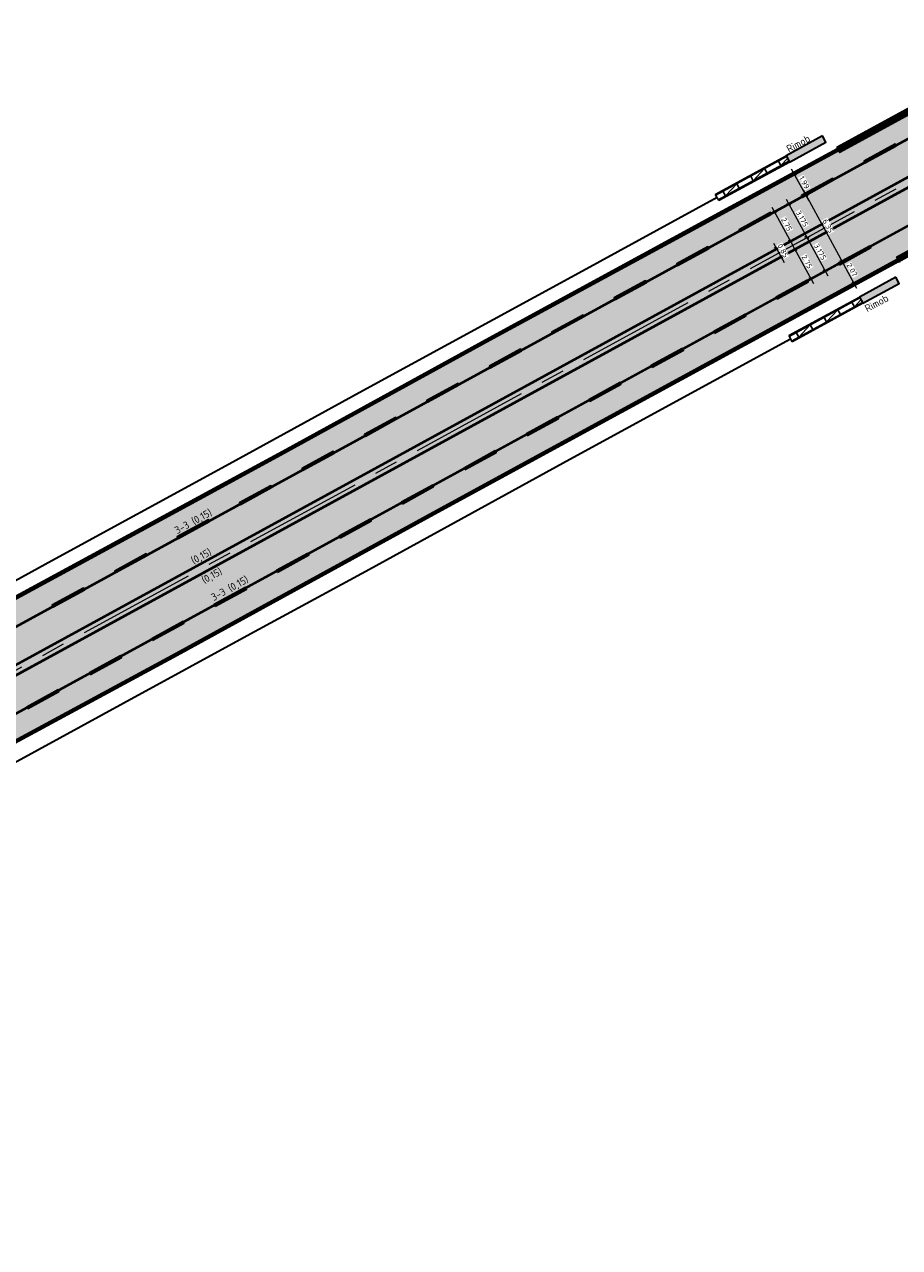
# Model space of a CAD drawing. Header units: metres. Extents: x 182509 to 183878, y 386461 to 386776.
# Tile 6 of 8: x 182788 to 182861, y 386638 to 386741. Entities that reach past the tile are written whole.
import ezdxf

# ---------------------------------------------------------------- set-up
doc = ezdxf.new("R2010")
doc.units = ezdxf.units.M
doc.linetypes.add('AM-AS-SO', pattern=[16, 10, -2, 2, -2])
doc.linetypes.add('DASHED', pattern=[19.05, 12.7, -6.35])
for name, color, linetype, lineweight in [('B-WE-RI-HWA_GOOT_MOLGOOT-RIJBAAN-G', 250, 'DASHED', 18), ('B-WE-VH-KANTVERHARDING-G', 5, 'Continuous', 18), ('N-WE-AM-AS-G', 1, 'AM-AS-SO', 18), ('N-WE-AM-DETAIL2-GD', 7, 'Continuous', 35), ('N-WE-BV-GELEIDECONSTRUCTIE-S', 210, 'Continuous', 25), ('N-WE-IE-TERREINAFSCHEIDING_KUNSTMATIG_HEKWERK-G', 7, 'IE-TERREINAFSCHEIDING_KUNSTMATIG-SO', 35), ('N-WE-VH-GESLOTENVERHARDING_ASFALT-A-2501', 252, 'Continuous', 18), ('N-WE-VH-KANTVERHARDING GOOT ASFALT', 6, 'Continuous', 35), ('N-WE-VH-KANTVERHARDING-G', 5, 'Continuous', 35), ('N-WE-VH-T25', 7, 'Continuous', 25), ('N-WE-VW-MARKERING-G', 7, 'Continuous', 35), ('X-XX-AL-AANKLEDING-M', 6, 'Continuous', 18)]:
    doc.layers.add(name, color=color, linetype=linetype, lineweight=lineweight)
doc.styles.add('NLCS-ISO-M250-T18', font='NLCS-ISO.ttf', dxfattribs={"height": 0.45})
doc.styles.add('NLCS-ISO-M250-T25', font='NLCS-ISO.ttf', dxfattribs={"height": 0.625})
doc.linetypes.add('IE-TERREINAFSCHEIDING_KUNSTMATIG-SO', pattern='A,4,[82,NLCS.SHX,S=0.75,R=90,X=0,Y=0],4,-2', length=10)
doc.dimstyles.new('NLCS-M250-T18-SCHRAP_L2_H2', dxfattribs={"dimscale": 0.25, "dimtxt": 2.5, "dimasz": 1.008, "dimexe": 2, "dimexo": 2, "dimgap": 0.7, "dimtad": 1, "dimzin": 0, "dimdsep": 46, "dimtxsty": 'NLCS-ISO-M250-T18', "dimblk": 'OBLIQUE', "dimcen": 0, "dimdle": 2, "dimclrd": 256, "dimclre": 256, "dimclrt": 7, "dimazin": 0, "dimtfac": 1, "dimtdec": 3, "dimtofl": 0, "dimtmove": 0, "dimatfit": 3, "dimldrblk": 'OBLIQUE', "dimfxl": 2, "dimfxlon": 1, "dimtfillclr": 256, "dimtolj": 1, "dimtzin": 0, "dimlwd": -1, "dimlwe": -1, "dimarcsym": 0})

# ---------------------------------------------------------------- blocks, each defined once
blk = doc.blocks.new('SVW-MARKERING_STREEP_33_015')
h = blk.add_hatch(color=256)
h.dxf.hatch_style = 1
h.paths.add_polyline_path([(3, 0.075), (0, 0.075), (0, -0.075), (3, -0.075)])
at = {"flags": 128}
blk.add_lwpolyline([(0, -0.075), (3, -0.075), (3, 0.075), (0, 0.075)], close=True, dxfattribs=at)
blk = doc.blocks.new('*U4')
at = {"layer": 'N-WE-VW-MARKERING-G'}
blk.add_blockref('SVW-MARKERING_STREEP_33_015', (0, 0), dxfattribs=at)
blk = doc.blocks.new('*U5')
at = {"layer": 'N-WE-VW-MARKERING-G', "color": 0, "linetype": 'ByBlock', "lineweight": -2, "transparency": 16777216, "rotation": 28.65550837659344}
for p in [(182858.54, 386729.87), (182853.27, 386726.99), (182848.01, 386724.11), (182842.74, 386721.23), (182837.48, 386718.36), (182832.21, 386715.48), (182826.95, 386712.6), (182821.68, 386709.72), (182816.42, 386706.85), (182811.15, 386703.97), (182805.89, 386701.09), (182800.62, 386698.22), (182795.36, 386695.34), (182790.09, 386692.46)]:
    blk.add_blockref('*U4', p, dxfattribs=at)
blk = doc.blocks.new('*U2')
at = {"layer": 'N-WE-VW-MARKERING-G'}
blk.add_blockref('SVW-MARKERING_STREEP_33_015', (0, 0), dxfattribs=at)
blk = doc.blocks.new('*U3')
at = {"layer": 'N-WE-VW-MARKERING-G', "color": 0, "linetype": 'ByBlock', "lineweight": -2, "transparency": 16777216, "rotation": 28.65550837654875}
for p in [(182856.4, 386721.29), (182851.13, 386718.41), (182845.87, 386715.53), (182840.6, 386712.66), (182835.34, 386709.78), (182830.07, 386706.9), (182824.81, 386704.02), (182819.54, 386701.15), (182814.28, 386698.27), (182809.01, 386695.39), (182803.75, 386692.52), (182798.48, 386689.64), (182793.22, 386686.76), (182787.95, 386683.88)]:
    blk.add_blockref('*U2', p, dxfattribs=at)
blk = doc.blocks.new('_Oblique')
at = {"color": 0, "linetype": 'ByBlock', "lineweight": -2}
blk.add_line((-0.5, -0.5), (0.5, 0.5), dxfattribs=at)
blk = doc.blocks.new('*D18')
at = {"layer": 'defpoints', "color": 0, "transparency": 16777216}
for p in [(182850.68, 386725.48), (182852, 386723.07), (182852.28, 386723.23)]:
    blk.add_point(p, dxfattribs=at)
at = {"layer": 'X-XX-AL-AANKLEDING-M', "transparency": 16777216}
for p, q in [((182850.72, 386726.08), (182852.52, 386722.79)), ((182850.96, 386725.64), (182851.4, 386725.88)), ((182852.28, 386723.23), (182852.72, 386723.47))]:
    blk.add_line(p, q, dxfattribs=at)
at = {"layer": 'X-XX-AL-AANKLEDING-M', "transparency": 16777216, "xscale": 0.252, "yscale": 0.252, "zscale": 0.252}
for p, rotation in [((182850.96, 386725.64), 118.6555083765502), ((182852.28, 386723.23), 298.6555083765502)]:
    blk.add_blockref('_Oblique', p, dxfattribs=dict(at, rotation=rotation))
at = {"layer": 'X-XX-AL-AANKLEDING-M', "color": 7, "transparency": 16777216, "insert": (182851.97, 386724.63), "char_height": 0.45, "attachment_point": 5, "rotation": 298.6555, "style": 'NLCS-ISO-M250-T18', "bg_fill": 3, "box_fill_scale": 1.1, "bg_fill_color": 256, "bg_fill_true_color": 13158600, "bg_fill_transparency": 0}
blk.add_mtext('\\A1;2.75', dxfattribs=at)
blk = doc.blocks.new('*D6')
at = {"layer": 'defpoints', "color": 0, "transparency": 16777216}
for p in [(182849.23, 386721.56), (182849.64, 386720.81)]:
    blk.add_point(p, dxfattribs=at)
at = {"layer": 'X-XX-AL-AANKLEDING-M', "transparency": 16777216}
for p, q in [((182850.67, 386722.35), (182851.55, 386722.83)), ((182850.87, 386723.03), (182851.76, 386721.4)), ((182851.08, 386721.6), (182851.96, 386722.08))]:
    blk.add_line(p, q, dxfattribs=at)
at = {"layer": 'X-XX-AL-AANKLEDING-M', "transparency": 16777216, "xscale": 0.252, "yscale": 0.252, "zscale": 0.252}
for p, rotation in [((182851.11, 386722.59), 118.6555083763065), ((182851.52, 386721.84), 298.6555083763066)]:
    blk.add_blockref('_Oblique', p, dxfattribs=dict(at, rotation=rotation))
at = {"layer": 'X-XX-AL-AANKLEDING-M', "color": 7, "transparency": 16777216, "insert": (182851.67, 386722.41), "char_height": 0.45, "attachment_point": 5, "rotation": 298.6555, "style": 'NLCS-ISO-M250-T18', "bg_fill": 3, "box_fill_scale": 1.1, "bg_fill_color": 256, "bg_fill_true_color": 13158600, "bg_fill_transparency": 0}
blk.add_mtext('\\A1;0.85', dxfattribs=at)
at = {"layer": 'defpoints', "color": 0, "transparency": 16777216}
blk.add_point((182851.52, 386721.84), dxfattribs=at)
blk = doc.blocks.new('*D7')
at = {"layer": 'defpoints', "color": 0, "transparency": 16777216}
for p in [(182852.4, 386722.32), (182853.72, 386719.91), (182854.01, 386720.07)]:
    blk.add_point(p, dxfattribs=at)
at = {"layer": 'X-XX-AL-AANKLEDING-M', "transparency": 16777216}
for p, q in [((182852.45, 386722.92), (182854.25, 386719.63)), ((182852.69, 386722.48), (182853.13, 386722.72)), ((182854.01, 386720.07), (182854.45, 386720.31))]:
    blk.add_line(p, q, dxfattribs=at)
at = {"layer": 'X-XX-AL-AANKLEDING-M', "transparency": 16777216, "xscale": 0.252, "yscale": 0.252, "zscale": 0.252}
for p, rotation in [((182852.69, 386722.48), 118.6555083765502), ((182854.01, 386720.07), 298.6555083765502)]:
    blk.add_blockref('_Oblique', p, dxfattribs=dict(at, rotation=rotation))
at = {"layer": 'X-XX-AL-AANKLEDING-M', "color": 7, "transparency": 16777216, "insert": (182853.7, 386721.47), "char_height": 0.45, "attachment_point": 5, "rotation": 298.6555, "style": 'NLCS-ISO-M250-T18', "bg_fill": 3, "box_fill_scale": 1.1, "bg_fill_color": 256, "bg_fill_true_color": 13158600, "bg_fill_transparency": 0}
blk.add_mtext('\\A1;2.75', dxfattribs=at)
blk = doc.blocks.new('*D8')
at = {"layer": 'defpoints', "color": 0, "transparency": 16777216}
for p in [(182850.96, 386725.64), (182853.69, 386723.51), (182852.49, 386722.85)]:
    blk.add_point(p, dxfattribs=at)
at = {"layer": 'X-XX-AL-AANKLEDING-M', "transparency": 16777216}
for p, q in [((182851.73, 386726.06), (182852.61, 386726.54)), ((182851.93, 386726.74), (182853.93, 386723.07)), ((182853.25, 386723.27), (182854.13, 386723.75))]:
    blk.add_line(p, q, dxfattribs=at)
at = {"layer": 'X-XX-AL-AANKLEDING-M', "transparency": 16777216, "xscale": 0.252, "yscale": 0.252, "zscale": 0.252}
for p, rotation in [((182852.17, 386726.3), 118.6555083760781), ((182853.69, 386723.51), 298.6555083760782)]:
    blk.add_blockref('_Oblique', p, dxfattribs=dict(at, rotation=rotation))
at = {"layer": 'X-XX-AL-AANKLEDING-M', "color": 7, "transparency": 16777216, "insert": (182853.28, 386725.1), "char_height": 0.45, "attachment_point": 5, "rotation": 298.6555, "style": 'NLCS-ISO-M250-T18', "bg_fill": 3, "box_fill_scale": 1.1, "bg_fill_color": 256, "bg_fill_true_color": 13158600, "bg_fill_transparency": 0}
blk.add_mtext('\\A1;3.175', dxfattribs=at)
blk = doc.blocks.new('*D19')
at = {"layer": 'defpoints', "color": 0, "transparency": 16777216}
blk.add_point((182855.21, 386720.73), dxfattribs=at)
blk.add_point((182855.21, 386720.73), dxfattribs=at)
at = {"layer": 'X-XX-AL-AANKLEDING-M', "transparency": 16777216}
for p, q in [((182853.45, 386723.95), (182855.45, 386720.29)), ((182853.69, 386723.51), (182854.13, 386723.75)), ((182855.21, 386720.73), (182855.65, 386720.96))]:
    blk.add_line(p, q, dxfattribs=at)
at = {"layer": 'X-XX-AL-AANKLEDING-M', "transparency": 16777216, "xscale": 0.252, "yscale": 0.252, "zscale": 0.252}
for p, rotation in [((182853.69, 386723.51), 118.6555083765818), ((182855.21, 386720.73), 298.6555083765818)]:
    blk.add_blockref('_Oblique', p, dxfattribs=dict(at, rotation=rotation))
at = {"layer": 'X-XX-AL-AANKLEDING-M', "color": 7, "transparency": 16777216, "insert": (182854.8, 386722.31), "char_height": 0.45, "attachment_point": 5, "rotation": 298.6555, "style": 'NLCS-ISO-M250-T18', "bg_fill": 3, "box_fill_scale": 1.1, "bg_fill_color": 256, "bg_fill_true_color": 13158600, "bg_fill_transparency": 0}
blk.add_mtext('\\A1;3.175', dxfattribs=at)
at = {"layer": 'defpoints', "color": 0, "transparency": 16777216}
blk.add_point((182853.69, 386723.51), dxfattribs=at)
blk = doc.blocks.new('*D20')
at = {"layer": 'defpoints', "color": 0, "transparency": 16777216}
for p in [(182854.44, 386727.54), (182856.64, 386721.51), (182857.49, 386721.97)]:
    blk.add_point(p, dxfattribs=at)
at = {"layer": 'X-XX-AL-AANKLEDING-M', "transparency": 16777216}
for p, q in [((182853.36, 386727.52), (182856.88, 386721.07)), ((182854, 386727.3), (182853.16, 386726.84)), ((182857.05, 386721.73), (182856.2, 386721.27))]:
    blk.add_line(p, q, dxfattribs=at)
at = {"layer": 'X-XX-AL-AANKLEDING-M', "transparency": 16777216, "xscale": 0.252, "yscale": 0.252, "zscale": 0.252}
for p, rotation in [((182853.6, 386727.08), 118.655508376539), ((182856.64, 386721.51), 298.655508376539)]:
    blk.add_blockref('_Oblique', p, dxfattribs=dict(at, rotation=rotation))
at = {"layer": 'X-XX-AL-AANKLEDING-M', "color": 7, "transparency": 16777216, "insert": (182855.47, 386724.49), "char_height": 0.45, "attachment_point": 5, "rotation": 298.6555, "style": 'NLCS-ISO-M250-T18', "bg_fill": 3, "box_fill_scale": 1.1, "bg_fill_color": 256, "bg_fill_true_color": 13158600, "bg_fill_transparency": 0}
blk.add_mtext('\\A1;6.35', dxfattribs=at)
blk = doc.blocks.new('*D21')
at = {"layer": 'X-XX-AL-AANKLEDING-M', "transparency": 16777216}
for p, q in [((182853.84, 386726.64), (182852.4, 386729.27)), ((182852.64, 386728.83), (182853.08, 386729.07)), ((182854.02, 386727.31), (182854.04, 386727.32))]:
    blk.add_line(p, q, dxfattribs=at)
at = {"layer": 'X-XX-AL-AANKLEDING-M', "transparency": 16777216, "xscale": 0.252, "yscale": 0.252, "zscale": 0.252}
for p, rotation in [((182852.64, 386728.83), 118.6042217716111), ((182853.6, 386727.08), 298.604221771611)]:
    blk.add_blockref('_Oblique', p, dxfattribs=dict(at, rotation=rotation))
at = {"layer": 'X-XX-AL-AANKLEDING-M', "color": 7, "transparency": 16777216, "insert": (182853.47, 386728.15), "char_height": 0.45, "attachment_point": 5, "rotation": 298.6042, "style": 'NLCS-ISO-M250-T18', "bg_fill": 3, "box_fill_scale": 1.1, "bg_fill_color": 256, "bg_fill_true_color": 13158600, "bg_fill_transparency": 0}
blk.add_mtext('\\A1;1.99', dxfattribs=at)
at = {"layer": 'defpoints', "color": 0, "transparency": 16777216}
for p in [(182852.64, 386728.83, 25), (182852.64, 386728.83), (182853.6, 386727.08)]:
    blk.add_point(p, dxfattribs=at)
blk = doc.blocks.new('*D9')
at = {"layer": 'X-XX-AL-AANKLEDING-M', "transparency": 16777216}
for p, q in [((182856.64, 386721.51), (182856.2, 386721.27)), ((182856.4, 386721.95), (182857.88, 386719.25)), ((182857.64, 386719.69), (182858.08, 386719.93))]:
    blk.add_line(p, q, dxfattribs=at)
at = {"layer": 'X-XX-AL-AANKLEDING-M', "transparency": 16777216, "xscale": 0.252, "yscale": 0.252, "zscale": 0.252}
for p, rotation in [((182856.64, 386721.51), 118.6131417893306), ((182857.64, 386719.69), 298.6131417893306)]:
    blk.add_blockref('_Oblique', p, dxfattribs=dict(at, rotation=rotation))
at = {"layer": 'X-XX-AL-AANKLEDING-M', "color": 7, "transparency": 16777216, "insert": (182857.49, 386720.79), "char_height": 0.45, "attachment_point": 5, "rotation": 298.6131, "style": 'NLCS-ISO-M250-T18', "bg_fill": 3, "box_fill_scale": 1.1, "bg_fill_color": 256, "bg_fill_true_color": 13158600, "bg_fill_transparency": 0}
blk.add_mtext('\\A1;2.07', dxfattribs=at)
at = {"layer": 'defpoints', "color": 0, "transparency": 16777216}
for p in [(182856.64, 386721.51), (182857.64, 386719.69), (182857.64, 386719.69)]:
    blk.add_point(p, dxfattribs=at)
blk = doc.blocks.new('SBV-GELEIDECONSTRUCTIE_GELEIDERAIL_BAZ_13360-MM')
for p, q in [((-3356, 400), (3433, 400)), ((-3356, 320), (3433, 320)), ((-2667, -120), (-2667, 320)), ((-2667, -120), (-1333, 320)), ((-1333, -120), (-1333, 320)), ((0, -120), (0, 320)), ((0, -120), (1333, 320)), ((1333, -120), (1333, 320)), ((2667, -120), (2667, 320)), ((2667, -120), (3433, 133)), ((-3356, -120), (3433, -120)), ((-3356, -200), (3433, -200))]:
    blk.add_line(p, q)

msp = doc.modelspace()

# ---------------------------------------------------------------- hatches: boundary and pattern name
at = {"layer": 'N-WE-BV-GELEIDECONSTRUCTIE-S'}
h = msp.add_hatch(color=2, dxfattribs=at)
h.dxf.hatch_style = 1
h.paths.add_polyline_path([(182854.9965, 386732.0744), (182851.9234, 386730.3994), (182852.2105, 386729.8726), (182855.2837, 386731.5475)])
at = {"layer": 'N-WE-VH-GESLOTENVERHARDING_ASFALT-A-2501'}
h = msp.add_hatch(color=256, dxfattribs=at)
h.dxf.hatch_style = 1
h.paths.add_polyline_path([(182703.7919, 386647.5954), (182697.1285, 386643.9494), (182696.6266, 386643.6738), (182696.715, 386643.477), (182696.113, 386643.163), (182696.013, 386643.342), (182695.002, 386642.797), (182695.079, 386642.613), (182694.54, 386642.291), (182694.427, 386642.458), (182692.8854, 386641.62), (182692.8826, 386641.6184), (182672.7265, 386630.5418), (182653.3482, 386620.0537), (182635.8151, 386610.4592), (182619.7145, 386601.6418), (182617.7369, 386600.5685), (182599.7145, 386590.7788), (182582.1006, 386581.1319), (182569.7064, 386574.3928), (182560.4836, 386569.3542), (182560.566, 386569.18), (182541.746, 386558.8489), (182546.5536, 386550.0775), (182565.403, 386560.348), (182565.4813, 386560.2055), (182586.8157, 386571.8272), (182604.7131, 386581.5999), (182630.9772, 386595.9226), (182640.4073, 386601.2104), (182657.2412, 386610.2676), (182683.5085, 386624.6315), (182696.2892, 386631.6099), (182696.6376, 386631.7998), (182699.016, 386633.0242), (182699.7767, 386633.4157), (182701.3884, 386634.291), (182701.2971, 386634.4954), (182701.9016, 386634.8345), (182702.0154, 386634.6316), (182703.0267, 386635.1808), (182702.912, 386635.4013), (182703.468, 386635.7132), (182703.5966, 386635.4904), (182714.455, 386641.45), (182724.017, 386646.6472), (182735.9476, 386653.1866), (182750.3114, 386661.1136), (182765.8626, 386669.6217), (182782.6436, 386678.8582), (182800.4919, 386688.4874), (182822.4802, 386700.539), (182843.0066, 386711.7272), (182861.3452, 386721.7037), (182861.2501, 386721.8756), (182880.1331, 386732.265), (182875.3653, 386740.9896), (182856.46, 386730.682), (182856.37, 386730.818), (182838.812, 386721.243), (182820.88, 386711.4656), (182799.43, 386699.762), (182777.868, 386688.017), (182734.7198, 386664.4932), (182710.5324, 386651.2835)])

# ---------------------------------------------------------------- linework, layer by layer
at = {"layer": 'B-WE-RI-HWA_GOOT_MOLGOOT-RIJBAAN-G', "const_width": 0.5, "flags": 128}
for points, elevation in [([(182856.3343, 386730.9124), (182863.8013, 386734.9854), (182873.1543, 386740.0804), (182875.2394, 386741.2199)], 24.931), ([(182861.3784, 386721.6437), (182867.9878, 386725.2804), (182880.2608, 386732.0328)], 24.9)]:
    msp.add_lwpolyline(points, dxfattribs=dict(at, elevation=elevation))
at = {"layer": 'B-WE-VH-KANTVERHARDING-G', "flags": 128}
for points, elevation in [([(182856.46, 386730.682), (182863.927, 386734.755), (182873.28, 386739.85), (182875.3653, 386740.9896)], 24.931), ([(182861.2501, 386721.8756), (182867.8601, 386725.5126), (182880.1331, 386732.265)], 24.9)]:
    msp.add_lwpolyline(points, dxfattribs=dict(at, elevation=elevation))
at = {"layer": 'defpoints'}
for points in [[(182542.581, 386557.3255), (182701.805, 386644.216, 0.00014701), (182706.9642, 386647.0334), (182876.1771, 386739.504)], [(182542.617, 386557.2598), (182701.8409, 386644.1501, 0.00014701), (182707.0002, 386646.9676), (182876.2131, 386739.4382)], [(182543.9388, 386554.8482), (182703.1583, 386641.7362, 0.00014701), (182708.3189, 386644.5544), (182877.5318, 386737.025)], [(182544.3473, 386554.1029), (182703.5654, 386640.9901, 0.00014701), (182708.7265, 386643.8085), (182877.9395, 386736.2792)], [(182545.6691, 386551.6913), (182704.8828, 386638.5761, 0.00014701), (182710.0452, 386641.3953), (182879.2582, 386733.866)], [(182545.7051, 386551.6255), (182704.9187, 386638.5103, 0.00014701), (182710.0812, 386641.3295), (182879.2942, 386733.8002)]]:
    msp.add_lwpolyline(points, format="xyb", dxfattribs=at)
at = {"layer": 'N-WE-AM-AS-G'}
msp.add_lwpolyline([(182542.3874, 386553.5175), (182703.3619, 386641.3631, 0.00014701), (182708.5227, 386644.1814), (182881.2358, 386738.5649)], format="xyb", dxfattribs=at)
at = {"layer": 'N-WE-AM-DETAIL2-GD', "elevation": 24.932, "flags": 128}
msp.add_lwpolyline([(182854.9965, 386732.0744), (182851.9234, 386730.3994), (182852.2105, 386729.8726), (182855.2837, 386731.5475)], close=True, dxfattribs=at)
at = {"layer": 'N-WE-BV-GELEIDECONSTRUCTIE-S'}
for p, q in [((182845.9618, 386727.1501, 24.932), (182846.2489, 386726.6233, 24.932)), ((182852.1497, 386715.2465, 25.046), (182852.4368, 386714.7197, 25.046))]:
    msp.add_line(p, q, dxfattribs=at)
at = {"layer": 'N-WE-IE-TERREINAFSCHEIDING_KUNSTMATIG_HEKWERK-G'}
for points, elevation in [([(182846.1082, 386726.8815), (182834.4491, 386720.5136), (182816.251, 386710.5816), (182804.6721, 386704.2346), (182790.0232, 386696.2597), (182778.3861, 386689.9036), (182763.4971, 386681.7726), (182752.766, 386675.9186), (182737.2262, 386667.3947), (182724.7365, 386660.6359), (182716.8002, 386656.3297)], 24.932), ([(182725.8247, 386645.9629), (182743.4612, 386655.5569), (182753.514, 386661.1048), (182769.7975, 386669.9426), (182774.9282, 386672.7485), (182779.5519, 386675.2758), (182796.0996, 386684.3086), (182806.8084, 386690.1375), (182816.7897, 386695.5767), (182833.1459, 386704.5188), (182849.7699, 386713.6027), (182852.2947, 386714.9805)], 25.046)]:
    msp.add_lwpolyline(points, dxfattribs=dict(at, elevation=elevation))
at = {"layer": 'N-WE-VH-KANTVERHARDING-G'}
for p in [(182856.2086, 386731.1429, 24.931), (182856.4801, 386730.6503)]:
    msp.add_line(p, (182856.46, 386730.682), dxfattribs=at)
at = {"layer": 'N-WE-VH-KANTVERHARDING-G', "elevation": 24.931}
msp.add_lwpolyline([(182856.2086, 386731.1429), (182863.6756, 386735.2159), (182873.0285, 386740.3109), (182875.1135, 386741.4503)], dxfattribs=at)
at = {"layer": 'N-WE-VH-KANTVERHARDING-G', "flags": 128}
msp.add_lwpolyline([(182861.2501, 386721.8756), (182861.5068, 386721.4119)], dxfattribs=at)
at = {"layer": 'N-WE-VW-MARKERING-G', "const_width": 0.15}
for points in [[(182543.9748, 386554.7825), (182703.1942, 386641.6704, 0.00014701), (182708.3549, 386644.4886), (182877.5678, 386736.9592)], [(182544.3113, 386554.1686), (182703.5295, 386641.0559, 0.00014701), (182708.6905, 386643.8743), (182877.9035, 386736.345)]]:
    msp.add_lwpolyline(points, format="xyb", dxfattribs=at)

# ---------------------------------------------------------------- block references
at = {"layer": 'N-WE-BV-GELEIDECONSTRUCTIE-S', "xscale": 0.001, "yscale": 0.001, "zscale": 0.001, "rotation": 28.59185525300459}
msp.add_blockref('SBV-GELEIDECONSTRUCTIE_GELEIDERAIL_BAZ_13360-MM', (182855.2882, 386716.5016, 25.046), dxfattribs=at)
at = {"layer": 'N-WE-VW-MARKERING-G'}
for name in ['*U5', '*U3']:
    msp.add_blockref(name, (0, 0), dxfattribs=at)

# ---------------------------------------------------------------- texts
at = {"layer": 'N-WE-VH-T25', "style": 'NLCS-ISO-M250-T25'}
for s, p in [('Rimob', (182852.1817, 386730.6477, -0.081)), ('3-3 (0,15)', (182800.5861, 386698.5033)), ('(0,15)', (182801.9752, 386695.9577)), ('(0,15)', (182802.8666, 386694.3242)), ('3-3 (0,15)', (182803.6638, 386692.8634))]:
    msp.add_text(s, height=0.625, rotation=28.621817, dxfattribs=at).set_placement(p)

# ---------------------------------------------------------------- next in the draw order: dimensions: what is measured, and where the dimension line sits
at = {"layer": 'X-XX-AL-AANKLEDING-M'}
dim = msp.add_aligned_dim(p1=(182850.678, 386725.4839), p2=(182851.9967, 386723.0707), distance=0.325, dimstyle='NLCS-M250-T18-SCHRAP_L2_H2', override={"dimtfill": 1}, dxfattribs=at)
dim.commit()
dim.dimension.update_dxf_attribs({"geometry": '*D18', "text_midpoint": (182851.9736, 386724.625)})

# ---------------------------------------------------------------- next in the draw order: dimensions: what is measured, and where the dimension line sits
dim = msp.add_linear_dim(base=(182851.5192, 386721.8411), p1=(182849.2312, 386721.5594), p2=(182849.6388, 386720.8135), angle=298.655508, dimstyle='NLCS-M250-T18-SCHRAP_L2_H2', override={"dimtfill": 1}, dxfattribs=at)
dim.commit()
dim.dimension.update_dxf_attribs({"geometry": '*D6', "text_midpoint": (182851.3154, 386722.2141), "dimtype": 161})

# ---------------------------------------------------------------- next in the draw order: dimensions: what is measured, and where the dimension line sits
dim = msp.add_aligned_dim(p1=(182852.4043, 386722.3249), p2=(182853.7231, 386719.9117), distance=0.325, dimstyle='NLCS-M250-T18-SCHRAP_L2_H2', override={"dimtfill": 1}, dxfattribs=at)
dim.commit()
dim.dimension.update_dxf_attribs({"geometry": '*D7', "text_midpoint": (182853.6999, 386721.4659)})

# ---------------------------------------------------------------- next in the draw order: dimensions: what is measured, and where the dimension line sits
dim = msp.add_aligned_dim(p1=(182850.9632, 386725.6398), p2=(182852.4857, 386722.8537), distance=1.3711, dimstyle='NLCS-M250-T18-SCHRAP_L2_H2', override={"dimdec": 3, "dimtfill": 1}, dxfattribs=at)
dim.commit()
dim.dimension.update_dxf_attribs({"geometry": '*D8', "text_midpoint": (182853.2786, 386725.096)})

# ---------------------------------------------------------------- next in the draw order: dimensions: what is measured, and where the dimension line sits
dim = msp.add_aligned_dim(p1=(182853.6889, 386723.5111), p2=(182855.2114, 386720.725), distance=0, dimstyle='NLCS-M250-T18-SCHRAP_L2_H2', override={"dimdec": 3, "dimtfill": 1}, dxfattribs=at)
dim.commit()
dim.dimension.update_dxf_attribs({"geometry": '*D19', "text_midpoint": (182854.8012, 386722.3099)})

# ---------------------------------------------------------------- next in the draw order: dimensions: what is measured, and where the dimension line sits
dim = msp.add_aligned_dim(p1=(182854.4419, 386727.5408), p2=(182857.487, 386721.9686), distance=-0.9621, dimstyle='NLCS-M250-T18-SCHRAP_L2_H2', override={"dimtfill": 1}, dxfattribs=at)
dim.commit()
dim.dimension.update_dxf_attribs({"geometry": '*D20', "text_midpoint": (182855.4712, 386724.4851)})

# ---------------------------------------------------------------- next in the draw order: dimensions: what is measured, and where the dimension line sits
for p1, p2, picture, middle in [((182853.5976, 386727.0794), (182852.6431, 386728.8299, 24.995), '*D21', (182853.4715, 386728.1462)), ((182856.6427, 386721.5072), (182857.6362, 386719.686), '*D9', (182857.4906, 386720.7881))]:
    dim = msp.add_aligned_dim(p1=p1, p2=p2, distance=0, dimstyle='NLCS-M250-T18-SCHRAP_L2_H2', override={"dimtfill": 1}, dxfattribs=at)
    dim.commit()
    dim.dimension.update_dxf_attribs({"geometry": picture, "text_midpoint": middle})

# ---------------------------------------------------------------- next in the draw order: hatches: boundary and pattern name
at = {"layer": 'N-WE-BV-GELEIDECONSTRUCTIE-S'}
h = msp.add_hatch(color=2, dxfattribs=at)
h.dxf.hatch_style = 1
h.paths.add_polyline_path([(182861.1844, 386720.1707), (182858.1112, 386718.4957), (182858.3984, 386717.9689), (182861.4716, 386719.6439)])

# ---------------------------------------------------------------- next in the draw order: linework, layer by layer
at = {"layer": 'N-WE-AM-DETAIL2-GD', "elevation": 25.046, "flags": 128}
msp.add_lwpolyline([(182861.1844, 386720.1707), (182858.1112, 386718.4957), (182858.3984, 386717.9689), (182861.4716, 386719.6439)], close=True, dxfattribs=at)
at = {"layer": 'N-WE-VH-KANTVERHARDING GOOT ASFALT', "const_width": 0.18, "elevation": 24.995}
msp.add_lwpolyline([(182560.4343, 386569.4412), (182569.6586, 386574.4806), (182582.0527, 386581.2197), (182599.6667, 386590.8666), (182617.6892, 386600.6564), (182619.6666, 386601.7296), (182635.7671, 386610.5469), (182653.3004, 386620.1415), (182672.6786, 386630.6296), (182692.8345, 386641.7061), (182697.0804, 386644.037), (182717.5619, 386655.2438), (182721.3495, 386657.3151), (182725.0461, 386659.3569), (182740.1087, 386667.5317), (182755.3579, 386675.9017), (182770.2818, 386684.0207), (182786.3827, 386692.8507), (182803.4052, 386702.0934), (182809.8378, 386705.5887), (182826.9408, 386714.9817), (182844.9633, 386724.7644), (182856.3071, 386730.9378)], dxfattribs=at)
at = {"layer": 'N-WE-VH-KANTVERHARDING GOOT ASFALT', "const_width": 0.18}
msp.add_lwpolyline([(182565.5286, 386560.1174), (182586.8636, 386571.7394), (182604.7611, 386581.5121), (182631.0256, 386595.8351), (182640.4555, 386601.1227), (182657.2889, 386610.1797), (182683.5564, 386624.5438), (182696.3371, 386631.5221), (182696.6844, 386631.7115), (182699.8234, 386633.3273), (182704.565, 386635.9025), (182724.8225, 386646.9735), (182729.1564, 386649.4084), (182732.7324, 386651.298), (182750.3595, 386661.0259), (182765.9107, 386669.534), (182782.6914, 386678.7704), (182800.5397, 386688.3996), (182822.5281, 386700.4512), (182843.0544, 386711.6394), (182861.3996, 386721.6195)], dxfattribs=at)
at = {"layer": 'N-WE-VH-KANTVERHARDING-G'}
for points in [[(182560.4823, 386569.3535), (182569.7064, 386574.3928), (182582.1006, 386581.1319), (182599.7145, 386590.7788), (182617.7369, 386600.5685), (182619.7145, 386601.6418), (182635.8151, 386610.4592), (182653.3482, 386620.0537), (182672.7265, 386630.5418), (182692.8826, 386641.6184), (182697.1285, 386643.9494), (182717.6099, 386655.1561), (182721.3977, 386657.2275), (182725.0941, 386659.2691), (182740.1566, 386667.4439), (182755.4058, 386675.814), (182770.3297, 386683.933), (182786.4306, 386692.7629), (182803.4529, 386702.0055), (182809.8858, 386705.501), (182826.9887, 386714.8939), (182845.011, 386724.6766), (182856.3551, 386730.85)], [(182565.4808, 386560.2052), (182586.8157, 386571.8272), (182604.7131, 386581.5999), (182630.9772, 386595.9226), (182640.4073, 386601.2104), (182657.2412, 386610.2676), (182683.5085, 386624.6315), (182696.2892, 386631.6099), (182696.6376, 386631.7998), (182699.7767, 386633.4157), (182704.5172, 386635.9903), (182724.774, 386647.0609), (182729.1086, 386649.4963), (182732.6849, 386651.386), (182750.3114, 386661.1136), (182765.8626, 386669.6217), (182782.6436, 386678.8582), (182800.4919, 386688.4874), (182822.4802, 386700.539), (182843.0066, 386711.7272), (182861.3517, 386721.7073)]]:
    msp.add_lwpolyline(points, dxfattribs=at)
for points, elevation in [([(182717.514, 386655.3315), (182721.3013, 386657.4027), (182724.9981, 386659.4446), (182740.0608, 386667.6194), (182755.3099, 386675.9895), (182770.2339, 386684.1085), (182786.3348, 386692.9384), (182803.3574, 386702.1812), (182809.7899, 386705.6765), (182826.8928, 386715.0695), (182844.9155, 386724.8523), (182856.2592, 386731.0255)], 25.547), ([(182724.8366, 386646.8679), (182724.8703, 386646.8857), (182729.2043, 386649.3206), (182732.78, 386651.21), (182750.4077, 386660.9383), (182765.9588, 386669.4463), (182782.7393, 386678.6826), (182800.5875, 386688.3117), (182822.5761, 386700.3635), (182843.1023, 386711.5516), (182861.4476, 386721.5318)], 25.573)]:
    msp.add_lwpolyline(points, dxfattribs=dict(at, elevation=elevation))

# ---------------------------------------------------------------- next in the draw order: block references
at = {"layer": 'N-WE-BV-GELEIDECONSTRUCTIE-S', "xscale": 0.001, "yscale": 0.001, "zscale": 0.001, "rotation": 28.59185525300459}
msp.add_blockref('SBV-GELEIDECONSTRUCTIE_GELEIDERAIL_BAZ_13360-MM', (182849.1004, 386728.4052, 24.932), dxfattribs=at)

# ---------------------------------------------------------------- next in the draw order: texts
at = {"layer": 'N-WE-VH-T25', "style": 'NLCS-ISO-M250-T25'}
msp.add_text('Rimob', height=0.625, rotation=28.621817, dxfattribs=at).set_placement((182858.7826, 386717.1992, 0.033))

doc.saveas('drawing.dxf')
